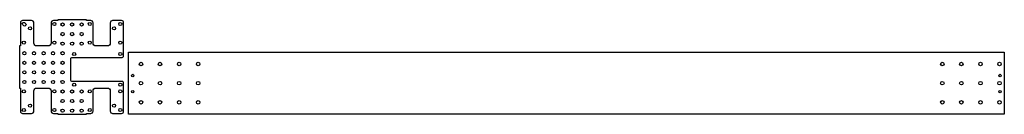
# Model space of a CAD drawing. Extents: x -1032 to 0, y -65 to 34.
import ezdxf

# ---------------------------------------------------------------- set-up
doc = ezdxf.new("R2010")
doc.units = 0
doc.layers.get('0').update_dxf_attribs({"linetype": 'CONTINUOUS'})

msp = doc.modelspace()

# ---------------------------------------------------------------- linework, layer by layer
for points in [[(-977, -5.5), (-924.6, -5.5, 0.414214), (-923.2, -4), (-923.2, 30.8, 0.414214), (-925.3, 32.9), (-934.7, 32.9, 0.414214), (-937.2, 30.4), (-937.2, 9.4, -0.414214), (-940.2, 6.4), (-952.2, 6.4, -0.414214), (-955.2, 9.4), (-955.2, 30.4, 0.414214), (-957.7, 32.9), (-962.2, 32.9), (-962.2, 33.8), (-992.3, 33.8), (-992.3, 32.9), (-996.8, 32.9, 0.414214), (-999.3, 30.4), (-999.3, 9.4, -0.414214), (-1002.3, 6.4), (-1014.3, 6.4, -0.414214), (-1017.3, 9.4), (-1017.3, 30.4, 0.414214), (-1019.8, 32.9), (-1029.2, 32.9, 0.414214), (-1031.3, 30.8), (-1031.3, 6.4), (-1032.2, 6.4), (-1032.2, -37.6), (-1031.3, -37.6), (-1031.3, -62, 0.414214), (-1029.2, -64.1), (-1019.8, -64.1, 0.414214), (-1017.3, -61.6), (-1017.3, -40.6, -0.414214), (-1014.3, -37.6), (-1002.3, -37.6, -0.414214), (-999.3, -40.6), (-999.3, -61.6, 0.414214), (-996.8, -64.1), (-992.3, -64.1), (-992.3, -65), (-962.2, -65), (-962.2, -64.1), (-957.7, -64.1, 0.414214), (-955.2, -61.6), (-955.2, -40.6, -0.414214), (-952.2, -37.6), (-940.2, -37.6, -0.414214), (-937.2, -40.6), (-937.2, -61.6, 0.414214), (-934.7, -64.1), (-925.3, -64.1, 0.414214), (-923.2, -62), (-923.2, -32.2, 0.414214), (-924.6, -30.8), (-977, -30.8, -0.414214), (-978.5, -29.3), (-978.5, -6.9, -0.414214)], [(-1026.4, 30.3, -1.356958), (-1028.6, 28, -1.282366)]]:
    msp.add_lwpolyline(points, format="xyb", close=True)
msp.add_lwpolyline([(0, 0), (0, -65), (-918.1, -65), (-918.1, 0)], close=True)
for centre, radius in [((-995.8, 29.4), 1.62), ((-958.7, 29.4), 1.62), ((-926.7, 29.4), 1.63), ((-1021.3, 24.8), 1.65), ((-987.2, 28.8), 1.65), ((-977.2, 28.8), 1.65), ((-967.2, 28.8), 1.65), ((-933.2, 24.8), 1.65), ((-1027.8, 9.9), 1.63), ((-995.8, 9.9), 1.62), ((-987.2, 18.8), 1.65), ((-987.2, 8.8), 1.65), ((-977.2, 18.8), 1.65), ((-977.2, 8.8), 1.65), ((-967.2, 18.8), 1.65), ((-967.2, 8.8), 1.65), ((-958.7, 9.9), 1.62), ((-926.7, 9.9), 1.63), ((-1027.2, -1.2), 1.65), ((-1017.1, -1.2), 1.65), ((-1007.1, -1.2), 1.65), ((-997.2, -1.2), 1.65), ((-987.2, -1.2), 1.65), ((-1027.2, -11.2), 1.65), ((-1017.1, -11.2), 1.65), ((-1007.1, -11.2), 1.65), ((-997.2, -11.2), 1.65), ((-987.2, -11.2), 1.65), ((-975, -2.1), 1.62), ((-926.7, -2.1), 1.63), ((-1027.2, -21.2), 1.65), ((-1017.1, -21.2), 1.65), ((-1007.1, -21.2), 1.65), ((-997.2, -21.2), 1.65), ((-987.2, -21.2), 1.65), ((-905, -12.5), 1.85), ((-885, -12.5), 1.85), ((-865, -12.5), 1.85), ((-845, -12.5), 1.85), ((-65, -12.5), 1.85), ((-45, -12.5), 1.85), ((-25, -12.5), 1.85), ((-5, -12.5), 1.85), ((-1027.2, -31.2), 1.65), ((-1017.1, -31.2), 1.65), ((-1007.1, -31.2), 1.65), ((-997.2, -31.2), 1.65), ((-987.2, -31.2), 1.65), ((-913.6, -24.5), 1.25), ((-905, -32.5), 1.85), ((-885, -32.5), 1.85), ((-865, -32.5), 1.85), ((-845, -32.5), 1.85), ((-65, -32.5), 1.85), ((-45, -32.5), 1.85), ((-25, -32.5), 1.85), ((-5, -32.5), 1.85), ((-4.5, -24.5), 1.25), ((-1027.8, -41.1), 1.63), ((-995.8, -41.1), 1.62), ((-987.2, -41.2), 1.65), ((-977.2, -41.2), 1.65), ((-975, -34.1), 1.62), ((-967.2, -41.2), 1.65), ((-958.7, -41.1), 1.62), ((-926.7, -34.1), 1.63), ((-926.7, -41.1), 1.63), ((-913.6, -41.5), 1.25), ((-4.5, -41.5), 1.25), ((-987.2, -51.2), 1.65), ((-977.2, -51.2), 1.65), ((-967.2, -51.2), 1.65), ((-905, -52.5), 1.85), ((-885, -52.5), 1.85), ((-865, -52.5), 1.85), ((-845, -52.5), 1.85), ((-65, -52.5), 1.85), ((-45, -52.5), 1.85), ((-25, -52.5), 1.85), ((-5, -52.5), 1.85), ((-1027.8, -60.6), 1.63), ((-1021.3, -56), 1.65), ((-995.8, -60.6), 1.62), ((-987.2, -61.2), 1.65), ((-977.2, -61.2), 1.65), ((-967.2, -61.2), 1.65), ((-958.7, -60.6), 1.62), ((-933.2, -56), 1.65), ((-926.7, -60.6), 1.63)]:
    msp.add_circle(centre, radius)

doc.saveas('drawing.dxf')
